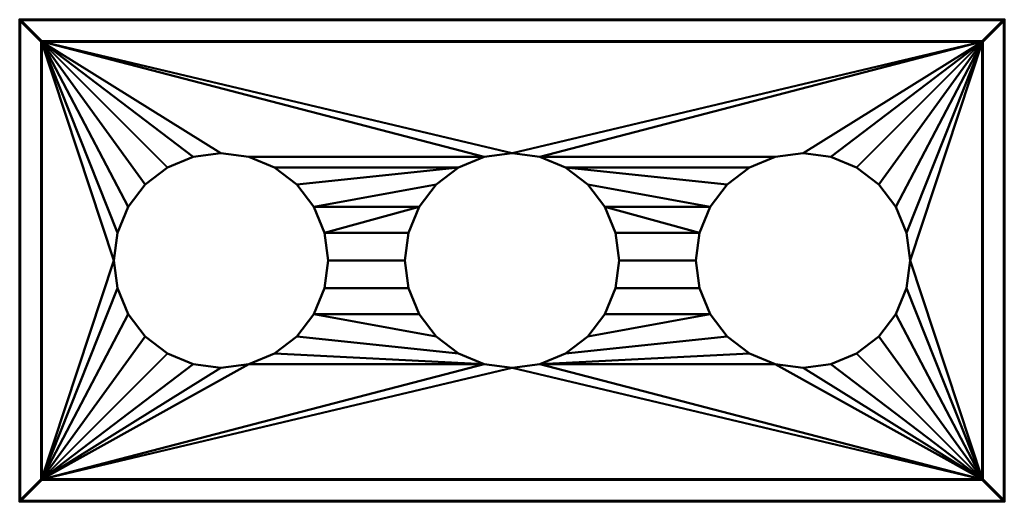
# Model space of a CAD drawing. Header units: millimetres. Extents: x -450 to 450, y -220 to 220.
import ezdxf

# ---------------------------------------------------------------- set-up
doc = ezdxf.new("R2010")
doc.units = ezdxf.units.MM
doc.layers.add('I-FURN', color=30, linetype='Continuous', lineweight=30)

msp = doc.modelspace()

# ---------------------------------------------------------------- linework, layer by layer
at = {"layer": 'I-FURN', "lineweight": 40}
for p, q in [((-391.96, 220, 391.46), (-399.04, 220, 398.54)), ((-398.99, 220, 391.46), (-391.92, 220, 398.54)), ((399.03, 220, 391.46), (391.96, 220, 398.54)), ((392.01, 220, 391.46), (399.08, 220, 398.54))]:
    msp.add_line(p, q, dxfattribs=at)

# ---------------------------------------------------------------- meshes
at = {"color": 8, "lineweight": 60}
mesh = msp.add_polyface(dxfattribs=at)
corners = [(450, 220, 395), (-450, 220, 395), (-450, -220, 395), (450, -220, 395), (-430, 200, 395), (430, 200, 395), (430, -200, 395), (-430, -200, 395)]
mesh.append_faces([[corners[k] for k in face] for face in [(0, 5, 6, 3), (3, 6, 7, 2)]], dxfattribs={"vtx0": -1, "vtx2": -1, "color": 8})
mesh.append_faces([[corners[k] for k in face] for face in [(4, 5, 0, 1), (7, 4, 1, 2)]], dxfattribs={"vtx1": -1, "vtx3": -1, "color": 8})
mesh = msp.add_polyface(dxfattribs=at)
corners = [(450, 220, 195), (450, -220, 195), (-450, -220, 195), (-450, 220, 195), (-430, 200, 195), (-430, -200, 195), (430, -200, 195), (430, 200, 195)]
mesh.append_faces([[corners[k] for k in face] for face in [(3, 4, 5, 2), (2, 5, 6, 1)]], dxfattribs={"vtx0": -1, "vtx2": -1, "color": 8})
mesh.append_faces([[corners[k] for k in face] for face in [(7, 4, 3, 0), (6, 7, 0, 1)]], dxfattribs={"vtx1": -1, "vtx3": -1, "color": 8})
mesh = msp.add_polyface(dxfattribs=at)
corners = [(-450, 220, 395), (450, 220, 395), (450, 220, 195), (-450, 220, 195)]
mesh.append_faces([[corners[k] for k in face] for face in [(0, 1, 2, 3)]], dxfattribs={"color": 8})
mesh = msp.add_polyface(dxfattribs=at)
corners = [(-450, -220, 395), (-450, 220, 395), (-450, 220, 195), (-450, -220, 195)]
mesh.append_faces([[corners[k] for k in face] for face in [(0, 1, 2, 3)]], dxfattribs={"color": 8})
mesh = msp.add_polyface(dxfattribs=at)
corners = [(450, 220, 395), (450, -220, 395), (450, -220, 195), (450, 220, 195)]
mesh.append_faces([[corners[k] for k in face] for face in [(0, 1, 2, 3)]], dxfattribs={"color": 8})
mesh = msp.add_polyface(dxfattribs=at)
corners = [(430, 200, 210), (-430, 200, 210), (-430, -200, 210), (430, -200, 210)]
mesh.append_faces([[corners[k] for k in face] for face in [(3, 0, 1, 2)]], dxfattribs={"color": 8})
mesh = msp.add_polyface(dxfattribs=at)
corners = [(430, 200, 195), (430, -200, 195), (-430, -200, 195), (-430, 200, 195)]
mesh.append_faces([[corners[k] for k in face] for face in [(1, 2, 3, 0)]], dxfattribs={"color": 8})
mesh = msp.add_polyface(dxfattribs=at)
corners = [(-430, 200, 210), (430, 200, 210), (430, 200, 195), (-430, 200, 195)]
mesh.append_faces([[corners[k] for k in face] for face in [(0, 1, 2, 3)]], dxfattribs={"color": 8})
mesh = msp.add_polyface(dxfattribs=at)
corners = [(-430, -200, 210), (-430, 200, 210), (-430, 200, 195), (-430, -200, 195)]
mesh.append_faces([[corners[k] for k in face] for face in [(3, 0, 1, 2)]], dxfattribs={"color": 8})
mesh = msp.add_polyface(dxfattribs=at)
corners = [(430, 200, 395), (-430, 200, 395), (-430, 200, 195), (430, 200, 195)]
mesh.append_faces([[corners[k] for k in face] for face in [(0, 1, 2, 3)]], dxfattribs={"color": 8})
mesh = msp.add_polyface(dxfattribs=at)
corners = [(-430, 200, 395), (-430, -200, 395), (-430, -200, 195), (-430, 200, 195)]
mesh.append_faces([[corners[k] for k in face] for face in [(0, 1, 2, 3)]], dxfattribs={"color": 8})
mesh = msp.add_polyface(dxfattribs=at)
corners = [(430, 200, 210), (430, -200, 210), (430, -200, 195), (430, 200, 195)]
mesh.append_faces([[corners[k] for k in face] for face in [(3, 0, 1, 2)]], dxfattribs={"color": 8})
mesh = msp.add_polyface(dxfattribs=at)
corners = [(430, -200, 395), (430, 200, 395), (430, 200, 195), (430, -200, 195)]
mesh.append_faces([[corners[k] for k in face] for face in [(0, 1, 2, 3)]], dxfattribs={"color": 8})
mesh = msp.add_polyface(dxfattribs=at)
corners = [(430, -200, 210), (-430, -200, 210), (-430, -200, 195), (430, -200, 195)]
mesh.append_faces([[corners[k] for k in face] for face in [(0, 1, 2, 3)]], dxfattribs={"color": 8})
mesh = msp.add_polyface(dxfattribs=at)
corners = [(-430, -200, 395), (430, -200, 395), (430, -200, 195), (-430, -200, 195)]
mesh.append_faces([[corners[k] for k in face] for face in [(0, 1, 2, 3)]], dxfattribs={"color": 8})
mesh = msp.add_polyface(dxfattribs=at)
corners = [(450, -220, 395), (-450, -220, 395), (-450, -220, 195), (450, -220, 195)]
mesh.append_faces([[corners[k] for k in face] for face in [(0, 1, 2, 3)]], dxfattribs={"color": 8})
at = {"layer": 'I-FURN', "lineweight": 40}
mesh = msp.add_polyface(dxfattribs=at)
corners = [(450, 220, 395), (-450, 220, 395), (-450, -220, 395), (450, -220, 395), (-430, 200, 395), (430, 200, 395), (430, -200, 395), (-430, -200, 395)]
mesh.append_faces([[corners[k] for k in face] for face in [(0, 5, 6, 3), (3, 6, 7, 2)]], dxfattribs={"vtx0": -1, "vtx2": -1})
mesh.append_faces([[corners[k] for k in face] for face in [(4, 5, 0, 1), (7, 4, 1, 2)]], dxfattribs={"vtx1": -1, "vtx3": -1})
mesh = msp.add_polyface(dxfattribs=at)
corners = [(450, 220), (450, -220), (-450, -220), (-450, 220), (-430, 200), (-430, -200), (430, -200), (430, 200)]
mesh.append_faces([[corners[k] for k in face] for face in [(3, 4, 5, 2), (2, 5, 6, 1)]], dxfattribs={"vtx0": -1, "vtx2": -1})
mesh.append_faces([[corners[k] for k in face] for face in [(7, 4, 3, 0), (6, 7, 0, 1)]], dxfattribs={"vtx1": -1, "vtx3": -1})
mesh = msp.add_polyface(dxfattribs=at)
corners = [(-450, 220, 395), (450, 220, 395), (450, 220), (-450, 220)]
mesh.append_faces([[corners[k] for k in face] for face in [(3, 0, 1, 2)]])
mesh = msp.add_polyface(dxfattribs=at)
corners = [(-450, -220, 395), (-450, 220, 395), (-450, 220), (-450, -220)]
mesh.append_faces([[corners[k] for k in face] for face in [(3, 0, 1, 2)]])
mesh = msp.add_polyface(dxfattribs=at)
corners = [(450, 220, 395), (450, -220, 395), (450, -220), (450, 220)]
mesh.append_faces([[corners[k] for k in face] for face in [(3, 0, 1, 2)]])
mesh = msp.add_polyface(dxfattribs=at)
corners = [(430, 200, 395), (-430, 200, 395), (-430, 200), (430, 200)]
mesh.append_faces([[corners[k] for k in face] for face in [(3, 0, 1, 2)]])
mesh = msp.add_polyface(dxfattribs=at)
corners = [(-430, 200, 395), (-430, -200, 395), (-430, -200), (-430, 200)]
mesh.append_faces([[corners[k] for k in face] for face in [(3, 0, 1, 2)]])
mesh = msp.add_polyface(dxfattribs=at)
corners = [(430, 200, 390), (-430, 200, 390), (-430, -200, 390), (430, -200, 390), (-98, 0, 390), (-94.66, 25.36, 390), (-84.87, 49, 390), (-69.3, 69.3, 390), (-49, 84.87, 390), (-25.36, 94.66, 390), (0, 98, 390), (25.36, 94.66, 390), (49, 84.87, 390), (69.3, 69.3, 390), (84.87, 49, 390), (94.66, 25.36, 390), (98, 0, 390), (94.66, -25.36, 390), (84.87, -49, 390), (69.3, -69.3, 390), (49, -84.87, 390), (25.36, -94.66, 390), (0, -98, 390), (-25.36, -94.66, 390), (-49, -84.87, 390), (-69.3, -69.3, 390), (-84.87, -49, 390), (-94.66, -25.36, 390), (168, 0, 390), (171.34, 25.36, 390), (181.13, 49, 390), (196.7, 69.3, 390), (217, 84.87, 390), (240.64, 94.66, 390), (266, 98, 390), (291.36, 94.66, 390), (315, 84.87, 390), (335.3, 69.3, 390), (350.87, 49, 390), (360.66, 25.36, 390), (364, 0, 390), (360.66, -25.36, 390), (350.87, -49, 390), (335.3, -69.3, 390), (315, -84.87, 390), (291.36, -94.66, 390), (266, -98, 390), (240.64, -94.66, 390), (217, -84.87, 390), (196.7, -69.3, 390), (181.13, -49, 390), (171.34, -25.36, 390), (-364, 0, 390), (-360.66, 25.36, 390), (-350.87, 49, 390), (-335.3, 69.3, 390), (-315, 84.87, 390), (-291.36, 94.66, 390), (-266, 98, 390), (-240.64, 94.66, 390), (-217, 84.87, 390), (-196.7, 69.3, 390), (-181.13, 49, 390), (-171.34, 25.36, 390), (-168, 0, 390), (-171.34, -25.36, 390), (-181.13, -49, 390), (-196.7, -69.3, 390), (-217, -84.87, 390), (-240.64, -94.66, 390), (-266, -98, 390), (-291.36, -94.66, 390), (-315, -84.87, 390), (-335.3, -69.3, 390), (-350.87, -49, 390), (-360.66, -25.36, 390)]
mesh.append_faces([[corners[k] for k in face] for face in [(35, 0, 34), (38, 0, 37), (44, 3, 43), (48, 21, 47), (57, 1, 56), (56, 1, 55), (26, 66, 25), (71, 2, 70), (69, 23, 68)]], dxfattribs={"vtx0": -1, "vtx1": -1})
mesh.append_faces([[corners[k] for k in face] for face in [(0, 35, 36), (0, 39, 40), (13, 30, 31, 12), (12, 31, 32), (30, 13, 14), (3, 44, 45), (18, 50, 51, 17), (28, 16, 17, 51), (50, 18, 19), (3, 21, 22, 2), (60, 8, 9, 59), (64, 4, 5, 63), (1, 57, 58), (67, 24, 25, 66), (68, 23, 24, 67), (2, 72, 73)]], dxfattribs={"vtx0": -1, "vtx2": -1})
mesh.append_faces([[corners[k] for k in face] for face in [(3, 46, 47, 21), (1, 58, 59, 9), (2, 22, 23, 69)]], dxfattribs={"vtx0": -1, "vtx2": -1, "vtx3": -1})
mesh.append_faces([[corners[k] for k in face] for face in [(38, 39, 0), (36, 37, 0), (42, 43, 3), (41, 42, 3), (45, 46, 3), (5, 6, 63), (60, 61, 8), (54, 55, 1), (53, 54, 1), (9, 10, 1), (75, 52, 2), (74, 75, 2), (73, 74, 2), (69, 70, 2), (71, 72, 2)]], dxfattribs={"vtx1": -1, "vtx2": -1})
mesh.append_faces([[corners[k] for k in face] for face in [(33, 34, 0, 11)]], dxfattribs={"vtx1": -1, "vtx2": -1, "vtx3": -1})
mesh.append_faces([[corners[k] for k in face] for face in [(32, 33, 11, 12), (10, 11, 0, 1), (29, 30, 14, 15), (28, 29, 15, 16), (40, 41, 3, 0), (48, 49, 20, 21), (19, 20, 49, 50), (7, 8, 61, 62), (6, 7, 62, 63), (27, 4, 64, 65), (52, 53, 1, 2), (26, 27, 65, 66)]], dxfattribs={"vtx1": -1, "vtx3": -1})
mesh = msp.add_polyface(dxfattribs=at)
corners = [(430, 200, 386.44), (430, -200, 386.44), (-430, -200, 386.44), (-430, 200, 386.44), (-98, 0, 386.44), (-94.66, -25.36, 386.44), (-84.87, -49, 386.44), (-69.3, -69.3, 386.44), (-49, -84.87, 386.44), (-25.36, -94.66, 386.44), (0, -98, 386.44), (25.36, -94.66, 386.44), (49, -84.87, 386.44), (69.3, -69.3, 386.44), (84.87, -49, 386.44), (94.66, -25.36, 386.44), (98, 0, 386.44), (94.66, 25.36, 386.44), (84.87, 49, 386.44), (69.3, 69.3, 386.44), (49, 84.87, 386.44), (25.36, 94.66, 386.44), (0, 98, 386.44), (-25.36, 94.66, 386.44), (-49, 84.87, 386.44), (-69.3, 69.3, 386.44), (-84.87, 49, 386.44), (-94.66, 25.36, 386.44), (168, 0, 386.44), (171.34, -25.36, 386.44), (181.13, -49, 386.44), (196.7, -69.3, 386.44), (217, -84.87, 386.44), (240.64, -94.66, 386.44), (266, -98, 386.44), (291.36, -94.66, 386.44), (315, -84.87, 386.44), (335.3, -69.3, 386.44), (350.87, -49, 386.44), (360.66, -25.36, 386.44), (364, 0, 386.44), (360.66, 25.36, 386.44), (350.87, 49, 386.44), (335.3, 69.3, 386.44), (315, 84.87, 386.44), (291.36, 94.66, 386.44), (266, 98, 386.44), (240.64, 94.66, 386.44), (217, 84.87, 386.44), (196.7, 69.3, 386.44), (181.13, 49, 386.44), (171.34, 25.36, 386.44), (-364, 0, 386.44), (-360.66, -25.36, 386.44), (-350.87, -49, 386.44), (-335.3, -69.3, 386.44), (-315, -84.87, 386.44), (-291.36, -94.66, 386.44), (-266, -98, 386.44), (-240.64, -94.66, 386.44), (-217, -84.87, 386.44), (-196.7, -69.3, 386.44), (-181.13, -49, 386.44), (-171.34, -25.36, 386.44), (-168, 0, 386.44), (-171.34, 25.36, 386.44), (-181.13, 49, 386.44), (-196.7, 69.3, 386.44), (-217, 84.87, 386.44), (-240.64, 94.66, 386.44), (-266, 98, 386.44), (-291.36, 94.66, 386.44), (-315, 84.87, 386.44), (-335.3, 69.3, 386.44), (-350.87, 49, 386.44), (-360.66, 25.36, 386.44)]
mesh.append_faces([[corners[k] for k in face] for face in [(71, 3, 70), (74, 3, 73), (56, 2, 55), (60, 9, 59), (45, 0, 44), (44, 0, 43), (14, 30, 13), (35, 1, 34), (33, 11, 32)]], dxfattribs={"vtx0": -1, "vtx1": -1})
mesh.append_faces([[corners[k] for k in face] for face in [(3, 71, 72), (3, 75, 52), (25, 66, 67, 24), (24, 67, 68), (66, 25, 26), (2, 56, 57), (6, 62, 63, 5), (64, 4, 5, 63), (62, 6, 7), (2, 9, 10, 1), (48, 20, 21, 47), (28, 16, 17, 51), (0, 45, 46), (31, 12, 13, 30), (32, 11, 12, 31), (1, 36, 37)]], dxfattribs={"vtx0": -1, "vtx2": -1})
mesh.append_faces([[corners[k] for k in face] for face in [(2, 58, 59, 9), (0, 46, 47, 21), (1, 10, 11, 33)]], dxfattribs={"vtx0": -1, "vtx2": -1, "vtx3": -1})
mesh.append_faces([[corners[k] for k in face] for face in [(74, 75, 3), (72, 73, 3), (54, 55, 2), (53, 54, 2), (57, 58, 2), (17, 18, 51), (48, 49, 20), (42, 43, 0), (41, 42, 0), (21, 22, 0), (39, 40, 1), (38, 39, 1), (37, 38, 1), (33, 34, 1), (35, 36, 1)]], dxfattribs={"vtx1": -1, "vtx2": -1})
mesh.append_faces([[corners[k] for k in face] for face in [(69, 70, 3, 23)]], dxfattribs={"vtx1": -1, "vtx2": -1, "vtx3": -1})
mesh.append_faces([[corners[k] for k in face] for face in [(68, 69, 23, 24), (22, 23, 3, 0), (65, 66, 26, 27), (64, 65, 27, 4), (52, 53, 2, 3), (60, 61, 8, 9), (7, 8, 61, 62), (19, 20, 49, 50), (18, 19, 50, 51), (15, 16, 28, 29), (40, 41, 0, 1), (14, 15, 29, 30)]], dxfattribs={"vtx1": -1, "vtx3": -1})
mesh = msp.add_polyface(dxfattribs=at)
corners = [(-430, 200, 390), (430, 200, 390), (430, 200, 386.44), (-430, 200, 386.44)]
mesh.append_faces([[corners[k] for k in face] for face in [(0, 1, 2, 3)]])
mesh = msp.add_polyface(dxfattribs=at)
corners = [(-430, -200, 390), (-430, 200, 390), (-430, 200, 386.44), (-430, -200, 386.44)]
mesh.append_faces([[corners[k] for k in face] for face in [(0, 1, 2, 3)]])
mesh = msp.add_polyface(dxfattribs=at)
corners = [(430, 200, 15), (-430, 200, 15), (-430, -200, 15), (430, -200, 15)]
mesh.append_faces([[corners[k] for k in face] for face in [(3, 0, 1, 2)]])
mesh = msp.add_polyface(dxfattribs=at)
corners = [(430, 200), (430, -200), (-430, -200), (-430, 200)]
mesh.append_faces([[corners[k] for k in face] for face in [(1, 2, 3, 0)]])
mesh = msp.add_polyface(dxfattribs=at)
corners = [(-430, 200, 15), (430, 200, 15), (430, 200), (-430, 200)]
mesh.append_faces([[corners[k] for k in face] for face in [(0, 1, 2, 3)]])
mesh = msp.add_polyface(dxfattribs=at)
corners = [(-430, -200, 15), (-430, 200, 15), (-430, 200), (-430, -200)]
mesh.append_faces([[corners[k] for k in face] for face in [(3, 0, 1, 2)]])
mesh = msp.add_polyface(dxfattribs=at)
corners = [(430, -200, 395), (430, 200, 395), (430, 200), (430, -200)]
mesh.append_faces([[corners[k] for k in face] for face in [(3, 0, 1, 2)]])
mesh = msp.add_polyface(dxfattribs=at)
corners = [(430, 200, 390), (430, -200, 390), (430, -200, 386.44), (430, 200, 386.44)]
mesh.append_faces([[corners[k] for k in face] for face in [(0, 1, 2, 3)]])
mesh = msp.add_polyface(dxfattribs=at)
corners = [(430, 200, 15), (430, -200, 15), (430, -200), (430, 200)]
mesh.append_faces([[corners[k] for k in face] for face in [(3, 0, 1, 2)]])
mesh = msp.add_polyface(dxfattribs=at)
corners = [(-168, 0, 390), (-171.34, 25.36, 390), (-181.13, 49, 390), (-196.7, 69.3, 390), (-217, 84.87, 390), (-240.64, 94.66, 390), (-266, 98, 390), (-291.36, 94.66, 390), (-315, 84.87, 390), (-335.3, 69.3, 390), (-350.87, 49, 390), (-360.66, 25.36, 390), (-364, 0, 390), (-364, 0, 386.44), (-360.66, 25.36, 386.44), (-350.87, 49, 386.44), (-335.3, 69.3, 386.44), (-315, 84.87, 386.44), (-291.36, 94.66, 386.44), (-266, 98, 386.44), (-240.64, 94.66, 386.44), (-217, 84.87, 386.44), (-196.7, 69.3, 386.44), (-181.13, 49, 386.44), (-171.34, 25.36, 386.44), (-168, 0, 386.44)]
mesh.append_faces([[corners[k] for k in face] for face in [(14, 11, 12, 13)]], dxfattribs={"vtx0": -1})
mesh.append_faces([[corners[k] for k in face] for face in [(15, 10, 11, 14), (18, 7, 8, 17), (17, 8, 9, 16), (16, 9, 10, 15), (7, 18, 19, 6), (22, 3, 4, 21), (21, 4, 5, 20), (24, 1, 2, 23), (23, 2, 3, 22), (20, 5, 6, 19)]], dxfattribs={"vtx0": -1, "vtx2": -1})
mesh.append_faces([[corners[k] for k in face] for face in [(25, 0, 1, 24)]], dxfattribs={"vtx2": -1})
mesh = msp.add_polyface(dxfattribs=at)
corners = [(98, 0, 390), (94.66, 25.36, 390), (84.87, 49, 390), (69.3, 69.3, 390), (49, 84.87, 390), (25.36, 94.66, 390), (0, 98, 390), (-25.36, 94.66, 390), (-49, 84.87, 390), (-69.3, 69.3, 390), (-84.87, 49, 390), (-94.66, 25.36, 390), (-98, 0, 390), (-98, 0, 386.44), (-94.66, 25.36, 386.44), (-84.87, 49, 386.44), (-69.3, 69.3, 386.44), (-49, 84.87, 386.44), (-25.36, 94.66, 386.44), (0, 98, 386.44), (25.36, 94.66, 386.44), (49, 84.87, 386.44), (69.3, 69.3, 386.44), (84.87, 49, 386.44), (94.66, 25.36, 386.44), (98, 0, 386.44)]
mesh.append_faces([[corners[k] for k in face] for face in [(14, 11, 12, 13)]], dxfattribs={"vtx0": -1})
mesh.append_faces([[corners[k] for k in face] for face in [(15, 10, 11, 14), (18, 7, 8, 17), (17, 8, 9, 16), (16, 9, 10, 15), (7, 18, 19, 6), (22, 3, 4, 21), (21, 4, 5, 20), (24, 1, 2, 23), (23, 2, 3, 22), (20, 5, 6, 19)]], dxfattribs={"vtx0": -1, "vtx2": -1})
mesh.append_faces([[corners[k] for k in face] for face in [(25, 0, 1, 24)]], dxfattribs={"vtx2": -1})
mesh = msp.add_polyface(dxfattribs=at)
corners = [(364, 0, 390), (360.66, 25.36, 390), (350.87, 49, 390), (335.3, 69.3, 390), (315, 84.87, 390), (291.36, 94.66, 390), (266, 98, 390), (240.64, 94.66, 390), (217, 84.87, 390), (196.7, 69.3, 390), (181.13, 49, 390), (171.34, 25.36, 390), (168, 0, 390), (168, 0, 386.44), (171.34, 25.36, 386.44), (181.13, 49, 386.44), (196.7, 69.3, 386.44), (217, 84.87, 386.44), (240.64, 94.66, 386.44), (266, 98, 386.44), (291.36, 94.66, 386.44), (315, 84.87, 386.44), (335.3, 69.3, 386.44), (350.87, 49, 386.44), (360.66, 25.36, 386.44), (364, 0, 386.44)]
mesh.append_faces([[corners[k] for k in face] for face in [(14, 11, 12, 13)]], dxfattribs={"vtx0": -1})
mesh.append_faces([[corners[k] for k in face] for face in [(15, 10, 11, 14), (18, 7, 8, 17), (17, 8, 9, 16), (16, 9, 10, 15), (7, 18, 19, 6), (22, 3, 4, 21), (21, 4, 5, 20), (24, 1, 2, 23), (23, 2, 3, 22), (20, 5, 6, 19)]], dxfattribs={"vtx0": -1, "vtx2": -1})
mesh.append_faces([[corners[k] for k in face] for face in [(25, 0, 1, 24)]], dxfattribs={"vtx2": -1})
mesh = msp.add_polyface(dxfattribs=at)
corners = [(168, 0, 390), (171.34, -25.36, 390), (181.13, -49, 390), (196.7, -69.3, 390), (217, -84.87, 390), (240.64, -94.66, 390), (266, -98, 390), (291.36, -94.66, 390), (315, -84.87, 390), (335.3, -69.3, 390), (350.87, -49, 390), (360.66, -25.36, 390), (364, 0, 390), (364, 0, 386.44), (360.66, -25.36, 386.44), (350.87, -49, 386.44), (335.3, -69.3, 386.44), (315, -84.87, 386.44), (291.36, -94.66, 386.44), (266, -98, 386.44), (240.64, -94.66, 386.44), (217, -84.87, 386.44), (196.7, -69.3, 386.44), (181.13, -49, 386.44), (171.34, -25.36, 386.44), (168, 0, 386.44)]
mesh.append_faces([[corners[k] for k in face] for face in [(14, 11, 12, 13)]], dxfattribs={"vtx0": -1})
mesh.append_faces([[corners[k] for k in face] for face in [(15, 10, 11, 14), (18, 7, 8, 17), (17, 8, 9, 16), (16, 9, 10, 15), (7, 18, 19, 6), (22, 3, 4, 21), (21, 4, 5, 20), (24, 1, 2, 23), (23, 2, 3, 22), (20, 5, 6, 19)]], dxfattribs={"vtx0": -1, "vtx2": -1})
mesh.append_faces([[corners[k] for k in face] for face in [(25, 0, 1, 24)]], dxfattribs={"vtx2": -1})
mesh = msp.add_polyface(dxfattribs=at)
corners = [(-364, 0, 390), (-360.66, -25.36, 390), (-350.87, -49, 390), (-335.3, -69.3, 390), (-315, -84.87, 390), (-291.36, -94.66, 390), (-266, -98, 390), (-240.64, -94.66, 390), (-217, -84.87, 390), (-196.7, -69.3, 390), (-181.13, -49, 390), (-171.34, -25.36, 390), (-168, 0, 390), (-168, 0, 386.44), (-171.34, -25.36, 386.44), (-181.13, -49, 386.44), (-196.7, -69.3, 386.44), (-217, -84.87, 386.44), (-240.64, -94.66, 386.44), (-266, -98, 386.44), (-291.36, -94.66, 386.44), (-315, -84.87, 386.44), (-335.3, -69.3, 386.44), (-350.87, -49, 386.44), (-360.66, -25.36, 386.44), (-364, 0, 386.44)]
mesh.append_faces([[corners[k] for k in face] for face in [(14, 11, 12, 13)]], dxfattribs={"vtx0": -1})
mesh.append_faces([[corners[k] for k in face] for face in [(15, 10, 11, 14), (18, 7, 8, 17), (17, 8, 9, 16), (16, 9, 10, 15), (7, 18, 19, 6), (21, 4, 5, 20), (22, 3, 4, 21), (24, 1, 2, 23), (23, 2, 3, 22), (20, 5, 6, 19)]], dxfattribs={"vtx0": -1, "vtx2": -1})
mesh.append_faces([[corners[k] for k in face] for face in [(0, 1, 24, 25)]], dxfattribs={"vtx1": -1})
mesh = msp.add_polyface(dxfattribs=at)
corners = [(-98, 0, 390), (-94.66, -25.36, 390), (-84.87, -49, 390), (-69.3, -69.3, 390), (-49, -84.87, 390), (-25.36, -94.66, 390), (0, -98, 390), (25.36, -94.66, 390), (49, -84.87, 390), (69.3, -69.3, 390), (84.87, -49, 390), (94.66, -25.36, 390), (98, 0, 390), (98, 0, 386.44), (94.66, -25.36, 386.44), (84.87, -49, 386.44), (69.3, -69.3, 386.44), (49, -84.87, 386.44), (25.36, -94.66, 386.44), (0, -98, 386.44), (-25.36, -94.66, 386.44), (-49, -84.87, 386.44), (-69.3, -69.3, 386.44), (-84.87, -49, 386.44), (-94.66, -25.36, 386.44), (-98, 0, 386.44)]
mesh.append_faces([[corners[k] for k in face] for face in [(14, 11, 12, 13)]], dxfattribs={"vtx0": -1})
mesh.append_faces([[corners[k] for k in face] for face in [(15, 10, 11, 14), (18, 7, 8, 17), (17, 8, 9, 16), (16, 9, 10, 15), (7, 18, 19, 6), (22, 3, 4, 21), (21, 4, 5, 20), (24, 1, 2, 23), (23, 2, 3, 22), (20, 5, 6, 19)]], dxfattribs={"vtx0": -1, "vtx2": -1})
mesh.append_faces([[corners[k] for k in face] for face in [(25, 0, 1, 24)]], dxfattribs={"vtx2": -1})
mesh = msp.add_polyface(dxfattribs=at)
corners = [(-430, -200, 395), (430, -200, 395), (430, -200), (-430, -200)]
mesh.append_faces([[corners[k] for k in face] for face in [(3, 0, 1, 2)]])
mesh = msp.add_polyface(dxfattribs=at)
corners = [(430, -200, 390), (-430, -200, 390), (-430, -200, 386.44), (430, -200, 386.44)]
mesh.append_faces([[corners[k] for k in face] for face in [(0, 1, 2, 3)]])
mesh = msp.add_polyface(dxfattribs=at)
corners = [(430, -200, 15), (-430, -200, 15), (-430, -200), (430, -200)]
mesh.append_faces([[corners[k] for k in face] for face in [(0, 1, 2, 3)]])
mesh = msp.add_polyface(dxfattribs=at)
corners = [(450, -220, 395), (-450, -220, 395), (-450, -220), (450, -220)]
mesh.append_faces([[corners[k] for k in face] for face in [(3, 0, 1, 2)]])

doc.saveas('drawing.dxf')
